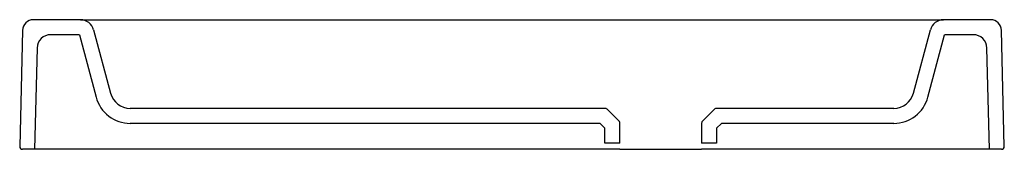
# Model space of a CAD drawing. Header units: millimetres. Extents: x -0.361 to 0.361, y 0 to 0.095.
import ezdxf

# ---------------------------------------------------------------- set-up
doc = ezdxf.new("R2010")
doc.units = ezdxf.units.MM
doc.layers.add('BLOCKS', color=3, linetype='Continuous')

msp = doc.modelspace()

# ---------------------------------------------------------------- linework, layer by layer
at = {"layer": 'BLOCKS', "linetype": 'Continuous'}
for p, q in [((-0.3169, 0.095), (-0.35142, 0.095)), ((-0.3169, 0.095), (-0.28309, 0.095)), ((-0.28309, 0.095), (0.28309, 0.095)), ((0.28309, 0.095), (0.3169, 0.095)), ((0.35142, 0.095), (0.3169, 0.095)), ((-0.35942, 0.0872), (-0.3615, 0.00205)), ((-0.30724, 0.08759), (-0.29479, 0.04112)), ((0.29479, 0.04112), (0.30724, 0.08759)), ((0.3615, 0.00205), (0.35942, 0.0872)), ((-0.31767, 0.084), (-0.33873, 0.084)), ((-0.31767, 0.084), (-0.30542, 0.03827)), ((0.30542, 0.03827), (0.31767, 0.084)), ((0.33873, 0.084), (0.31767, 0.084)), ((-0.34873, 0.07424), (-0.35055, 0)), ((0.35055, 0), (0.34873, 0.07424)), ((0.0684, 0.03), (-0.2803, 0.03)), ((0.07864, 0.02059), (0.06981, 0.02941)), ((0.14864, 0.02941), (0.13981, 0.02059)), ((0.2803, 0.03), (0.15006, 0.03)), ((0.06467, 0.019), (-0.2803, 0.019)), ((0.06823, 0.01544), (0.06467, 0.019)), ((0.06823, 0.00441), (0.06823, 0.01544)), ((0.07923, 0.00441), (0.07923, 0.01917)), ((0.13923, 0.01917), (0.13923, 0.00441)), ((0.15378, 0.019), (0.15023, 0.01544)), ((0.15023, 0.01544), (0.15023, 0.00441)), ((0.2803, 0.019), (0.15378, 0.019)), ((-0.35055, 0), (-0.3595, 0)), ((-0.34055, 0), (-0.35055, 0)), ((0.06823, 0), (-0.34055, 0)), ((0.07923, 0), (0.06823, 0)), ((0.07923, 0), (0.13923, 0)), ((0.15023, 0), (0.13923, 0)), ((0.34055, 0), (0.15023, 0)), ((0.35055, 0), (0.34055, 0)), ((0.3595, 0), (0.35055, 0))]:
    msp.add_line(p, q, dxfattribs=at)
at = {"layer": 'BLOCKS'}
for p, q in [((0.07923, 0.00441), (0.06823, 0.00441)), ((0.15023, 0.00441), (0.13923, 0.00441))]:
    msp.add_line(p, q, dxfattribs=at)
at = {"layer": 'BLOCKS', "linetype": 'Continuous', "flags": 128}
for points in [[(0.06981, 0.02941), (0.06948, 0.02969), (0.0691, 0.02987), (0.06844, 0.03), (0.0684, 0.03)], [(0.15006, 0.03), (0.14948, 0.02991), (0.14887, 0.02961), (0.14864, 0.02941)], [(0.07923, 0.01917), (0.07922, 0.01933), (0.07914, 0.01974), (0.07885, 0.02035), (0.07864, 0.02059)], [(0.13981, 0.02059), (0.13947, 0.02013), (0.13931, 0.01974), (0.13923, 0.01917)]]:
    msp.add_lwpolyline(points, dxfattribs=at)
at = {"layer": 'BLOCKS', "linetype": 'Continuous'}
for centre, radius, start, end in [((-0.35142, 0.087), 0.008, 90, 178.6), ((-0.3169, 0.085), 0.01, 15, 90), ((0.3169, 0.085), 0.01, 90, 165), ((0.35142, 0.087), 0.008, 1.4, 90), ((-0.33873, 0.074), 0.01, 90, 178.6), ((0.33873, 0.074), 0.01, 1.4, 90), ((-0.2803, 0.045), 0.026, 195, 270), ((-0.2803, 0.045), 0.015, 195, 270), ((0.2803, 0.045), 0.015, 270, 345), ((0.2803, 0.045), 0.026, 270, 345), ((-0.3595, 0.002), 0.002, 178.6, 270), ((0.3595, 0.002), 0.002, 270, 1.4)]:
    msp.add_arc(centre, radius, start, end, dxfattribs=at)

doc.saveas('drawing.dxf')
